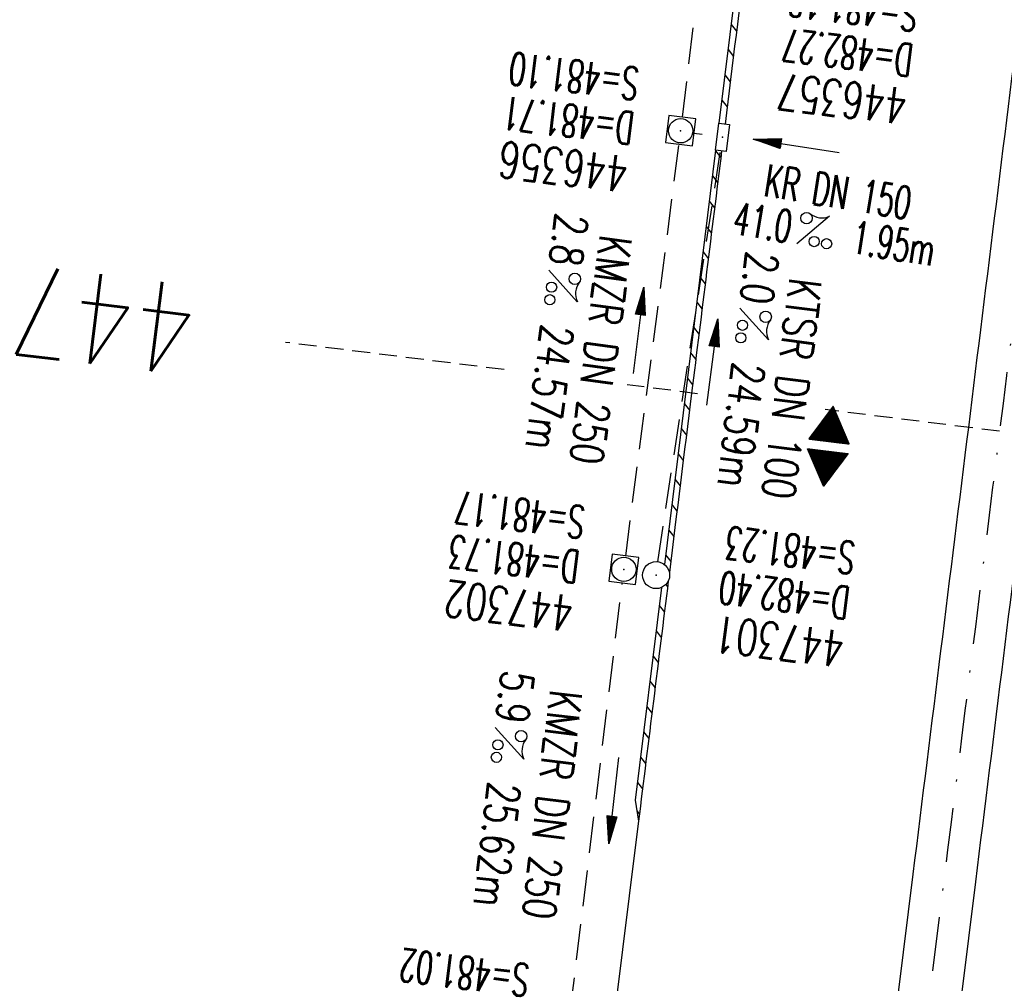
# Model space of a CAD drawing. Extents: x 459406 to 461721, y 413308 to 423218.
# Tile 37 of 256: x 460952 to 461006, y 414541 to 414594. Entities that reach past the tile are written whole.
import ezdxf
from ezdxf.enums import TextEntityAlignment as Align

# ---------------------------------------------------------------- set-up
doc = ezdxf.new("R2010")
doc.units = 0
doc.header["$LTSCALE"] = 2
doc.header["$MEASUREMENT"] = 0
for name, pattern in [('AUSGEZOGEN', [0]), ('GESTRICH-X2', [1.5, 1, -0.5]), ('GESTRICHELT', [0.75, 0.5, -0.25]), ('STRICHPT-X3', [3, 1.5, -0.75, 0, -0.75])]:
    doc.linetypes.add(name, pattern=pattern)
doc.layers.get('0').update_dxf_attribs({"linetype": 'AUSGEZOGEN'})
for name, color, linetype in [('ACHSE', 1, 'STRICHPT-X3'), ('FBR', 8, 'CONTINUOUS'), ('GEF', 7, 'AUSGEZOGEN'), ('HEKTOM', 1, 'GESTRICHELT'), ('KANAL', 7, 'GESTRICH-X2'), ('PFEIL', 7, 'CONTINUOUS'), ('RINNE', 200, 'CONTINUOUS'), ('SCHACHTNR', 6, 'CONTINUOUS'), ('SCHLITZRINNE', 200, 'AUSGEZOGEN'), ('SCHSYMBOL', 7, 'AUSGEZOGEN'), ('TEXTO', 4, 'CONTINUOUS'), ('TEXTU', 4, 'CONTINUOUS')]:
    doc.layers.add(name, color=color, linetype=linetype)
doc.styles.add('ROMANS', font='romans.shx', dxfattribs={"width": 0.8})

# ---------------------------------------------------------------- blocks, each defined once
blk = doc.blocks.new('GST')
at = {"color": 0}
blk.add_circle((0, 0), 0.75, dxfattribs=at)
blk.add_point((0, 0), dxfattribs=at)
blk = doc.blocks.new('30')
at = {"color": 0}
for p, q in [((-0.75, -0.29), (-0.75, 0.293)), ((-0.75, 0.293), (0.753, 0.293)), ((0.753, 0.293), (0.753, -0.29)), ((0.753, -0.29), (-0.75, -0.29))]:
    blk.add_line(p, q, dxfattribs=at)
blk.add_point((0, 0), dxfattribs=at)
blk = doc.blocks.new('PROM')
blk.add_line((1.566, 1.817), (0.019, 0.015))
for centre, radius in [((0.317, 1.51), 0.317), ((0.943, 0.291), 0.283), ((1.645, 0.287), 0.283)]:
    blk.add_circle(centre, radius)
blk.add_arc((0.992, 2.682), 1.033, 239.1414, 303.3549)
blk = doc.blocks.new('PFEIL2')
at = {"color": 0}
for p, q in [((0.88, 0.002), (-2.401, -0.012)), ((0.881, -0.271), (0.879, 0.276)), ((0.879, 0.276), (2.429, 0.009)), ((0.911, 0.27), (0.879, 0.265)), ((0.965, 0.261), (0.879, 0.246)), ((1.019, 0.252), (0.879, 0.228)), ((1.073, 0.242), (0.879, 0.209)), ((1.127, 0.233), (0.879, 0.191)), ((1.181, 0.224), (0.879, 0.172)), ((1.235, 0.214), (0.879, 0.154)), ((1.289, 0.205), (0.879, 0.135)), ((1.343, 0.196), (0.879, 0.117)), ((1.397, 0.187), (0.879, 0.098)), ((1.451, 0.177), (0.879, 0.08)), ((1.505, 0.168), (0.879, 0.061)), ((1.559, 0.159), (0.88, 0.043)), ((1.613, 0.149), (0.88, 0.024)), ((1.668, 0.14), (0.88, 0.006)), ((1.722, 0.131), (0.88, -0.013)), ((1.776, 0.121), (0.88, -0.031)), ((1.83, 0.112), (0.88, -0.05)), ((1.884, 0.103), (0.88, -0.068)), ((1.938, 0.094), (0.88, -0.087)), ((1.992, 0.084), (0.88, -0.105)), ((2.046, 0.075), (0.88, -0.124)), ((2.1, 0.066), (0.88, -0.142)), ((2.154, 0.056), (0.88, -0.161)), ((2.208, 0.047), (0.88, -0.179)), ((2.262, 0.038), (0.881, -0.198)), ((2.316, 0.029), (0.881, -0.216)), ((2.37, 0.019), (0.881, -0.235)), ((2.424, 0.01), (0.881, -0.253)), ((2.429, 0.009), (0.881, -0.271))]:
    blk.add_line(p, q, dxfattribs=at)
blk = doc.blocks.new('20')
blk.add_lwpolyline([(-0.754, -0.751), (0.754, -0.751), (0.754, 0.75), (-0.754, 0.75)], close=True)
blk.add_circle((0, 0), 0.676)
blk.add_point((0, 0))
blk = doc.blocks.new('*X10')
at = {"color": 0}
for p, q in [((377.74, 182.11), (378.019, 182.389)), ((377.752, 182.131), (378.016, 182.394)), ((377.764, 182.152), (378.012, 182.4)), ((377.776, 182.173), (378.009, 182.406)), ((377.788, 182.194), (378.006, 182.411)), ((377.8, 182.215), (378.003, 182.417)), ((377.813, 182.236), (377.999, 182.422)), ((377.825, 182.257), (377.996, 182.428)), ((377.837, 182.277), (377.993, 182.434)), ((377.849, 182.298), (377.99, 182.439)), ((377.861, 182.319), (377.986, 182.445)), ((377.873, 182.34), (377.983, 182.45)), ((377.885, 182.361), (377.98, 182.456)), ((377.897, 182.382), (377.977, 182.462)), ((377.909, 182.403), (377.973, 182.467)), ((377.921, 182.424), (377.97, 182.473)), ((377.933, 182.445), (377.967, 182.478)), ((377.945, 182.466), (377.964, 182.484)), ((377.107, 180.991), (378.197, 182.081)), ((377.112, 181.023), (378.187, 182.097)), ((377.116, 180.991), (378.2, 182.075)), ((377.124, 181.044), (378.184, 182.103)), ((377.125, 180.991), (378.203, 182.069)), ((377.133, 180.991), (378.206, 182.064)), ((377.136, 181.065), (378.181, 182.109)), ((377.142, 180.991), (378.21, 182.058)), ((377.148, 181.085), (378.177, 182.114)), ((377.151, 180.991), (378.213, 182.053)), ((377.16, 180.991), (378.216, 182.047)), ((377.161, 181.106), (378.174, 182.12)), ((377.169, 180.991), (378.219, 182.041)), ((377.173, 181.127), (378.171, 182.125)), ((377.178, 180.991), (378.223, 182.036)), ((377.185, 181.148), (378.168, 182.131)), ((377.186, 180.991), (378.226, 182.03)), ((377.195, 180.991), (378.229, 182.025)), ((377.197, 181.169), (378.164, 182.137)), ((377.204, 180.991), (378.232, 182.019)), ((377.209, 181.19), (378.161, 182.142)), ((377.213, 180.991), (378.236, 182.013)), ((377.221, 181.211), (378.158, 182.148)), ((377.222, 180.991), (378.239, 182.008)), ((377.231, 180.991), (378.242, 182.002)), ((377.233, 181.232), (378.155, 182.153)), ((377.239, 180.991), (378.245, 181.997)), ((377.245, 181.253), (378.151, 182.159)), ((377.248, 180.991), (378.248, 181.991)), ((377.257, 181.274), (378.148, 182.165)), ((377.257, 180.991), (378.252, 181.985)), ((377.266, 180.991), (378.255, 181.98)), ((377.269, 181.295), (378.145, 182.17)), ((377.275, 180.991), (378.258, 181.974)), ((377.281, 181.316), (378.142, 182.176)), ((377.293, 181.336), (378.138, 182.181)), ((377.305, 181.357), (378.135, 182.187)), ((377.318, 181.378), (378.132, 182.193)), ((377.33, 181.399), (378.129, 182.198)), ((377.342, 181.42), (378.126, 182.204)), ((377.354, 181.441), (378.122, 182.209)), ((377.366, 181.462), (378.119, 182.215)), ((377.378, 181.483), (378.116, 182.221)), ((377.39, 181.504), (378.113, 182.226)), ((377.402, 181.525), (378.109, 182.232)), ((377.414, 181.546), (378.106, 182.238)), ((377.426, 181.566), (378.103, 182.243)), ((377.438, 181.587), (378.1, 182.249)), ((377.45, 181.608), (378.096, 182.254)), ((377.462, 181.629), (378.093, 182.26)), ((377.474, 181.65), (378.09, 182.266)), ((377.487, 181.671), (378.087, 182.271)), ((377.499, 181.692), (378.083, 182.277)), ((377.511, 181.713), (378.08, 182.282)), ((377.523, 181.734), (378.077, 182.288)), ((377.535, 181.755), (378.074, 182.294)), ((377.547, 181.776), (378.071, 182.299)), ((377.559, 181.796), (378.067, 182.305)), ((377.571, 181.817), (378.064, 182.31)), ((377.583, 181.838), (378.061, 182.316)), ((377.595, 181.859), (378.058, 182.322)), ((377.607, 181.88), (378.054, 182.327)), ((377.619, 181.901), (378.051, 182.333)), ((377.631, 181.922), (378.048, 182.338)), ((377.644, 181.943), (378.045, 182.344)), ((377.656, 181.964), (378.041, 182.35)), ((377.668, 181.985), (378.038, 182.355)), ((377.68, 182.006), (378.035, 182.361)), ((377.692, 182.027), (378.032, 182.366)), ((377.704, 182.047), (378.028, 182.372)), ((377.716, 182.068), (378.025, 182.378)), ((377.728, 182.089), (378.022, 182.383)), ((377.284, 180.991), (378.261, 181.969)), ((377.292, 180.991), (378.265, 181.963)), ((377.301, 180.991), (378.268, 181.957)), ((377.31, 180.991), (378.271, 181.952)), ((377.319, 180.991), (378.274, 181.946)), ((377.328, 180.991), (378.278, 181.941)), ((377.337, 180.991), (378.281, 181.935)), ((377.346, 180.991), (378.284, 181.929)), ((377.354, 180.991), (378.287, 181.924)), ((377.363, 180.991), (378.291, 181.918)), ((377.372, 180.991), (378.294, 181.913)), ((377.381, 180.991), (378.297, 181.907)), ((377.39, 180.991), (378.3, 181.901)), ((377.399, 180.991), (378.303, 181.896)), ((377.407, 180.991), (378.307, 181.89)), ((377.416, 180.991), (378.31, 181.884)), ((377.425, 180.991), (378.313, 181.879)), ((377.434, 180.991), (378.316, 181.873)), ((377.443, 180.991), (378.32, 181.868)), ((377.452, 180.991), (378.323, 181.862)), ((377.46, 180.991), (378.326, 181.856)), ((377.469, 180.991), (378.329, 181.851)), ((377.478, 180.991), (378.333, 181.845)), ((377.487, 180.991), (378.336, 181.84)), ((377.496, 180.991), (378.339, 181.834)), ((377.505, 180.991), (378.342, 181.828)), ((377.513, 180.991), (378.346, 181.823)), ((377.522, 180.991), (378.349, 181.817)), ((377.531, 180.991), (378.352, 181.812)), ((377.54, 180.991), (378.355, 181.806)), ((377.549, 180.991), (378.358, 181.8)), ((377.558, 180.991), (378.362, 181.795)), ((377.566, 180.991), (378.365, 181.789)), ((377.575, 180.991), (378.368, 181.784)), ((377.584, 180.991), (378.371, 181.778)), ((377.593, 180.991), (378.375, 181.772)), ((377.602, 180.991), (378.378, 181.767)), ((377.611, 180.991), (378.381, 181.761)), ((377.62, 180.991), (378.384, 181.756)), ((377.628, 180.991), (378.388, 181.75)), ((377.637, 180.991), (378.391, 181.744)), ((377.646, 180.991), (378.394, 181.739)), ((377.655, 180.991), (378.397, 181.733)), ((377.664, 180.991), (378.401, 181.728)), ((377.673, 180.991), (378.404, 181.722)), ((377.681, 180.991), (378.407, 181.716)), ((377.69, 180.991), (378.41, 181.711)), ((377.699, 180.991), (378.413, 181.705)), ((377.708, 180.991), (378.417, 181.7)), ((377.717, 180.991), (378.42, 181.694)), ((377.726, 180.991), (378.423, 181.688)), ((377.734, 180.991), (378.426, 181.683)), ((377.743, 180.991), (378.43, 181.677)), ((377.752, 180.991), (378.433, 181.672)), ((377.761, 180.991), (378.436, 181.666)), ((377.77, 180.991), (378.439, 181.66)), ((377.779, 180.991), (378.443, 181.655)), ((377.787, 180.991), (378.446, 181.649)), ((377.796, 180.991), (378.449, 181.644)), ((377.805, 180.991), (378.452, 181.638)), ((377.814, 180.991), (378.456, 181.632)), ((377.823, 180.991), (378.459, 181.627)), ((377.832, 180.991), (378.462, 181.621)), ((377.84, 180.991), (378.465, 181.616)), ((377.849, 180.991), (378.468, 181.61)), ((377.858, 180.991), (378.472, 181.604)), ((377.867, 180.991), (378.475, 181.599)), ((377.876, 180.991), (378.478, 181.593)), ((377.885, 180.991), (378.481, 181.588)), ((377.894, 180.991), (378.485, 181.582)), ((377.902, 180.991), (378.488, 181.576)), ((377.911, 180.991), (378.491, 181.571)), ((377.92, 180.991), (378.494, 181.565)), ((377.929, 180.991), (378.498, 181.559)), ((377.938, 180.991), (378.501, 181.554)), ((377.947, 180.991), (378.504, 181.548)), ((377.955, 180.991), (378.507, 181.543)), ((377.964, 180.991), (378.511, 181.537)), ((377.973, 180.991), (378.514, 181.531)), ((377.982, 180.991), (378.517, 181.526)), ((377.991, 180.991), (378.52, 181.52)), ((378, 180.991), (378.523, 181.515)), ((378.008, 180.991), (378.527, 181.509)), ((378.017, 180.991), (378.53, 181.503)), ((378.026, 180.991), (378.533, 181.498)), ((378.035, 180.991), (378.536, 181.492)), ((378.044, 180.991), (378.54, 181.487)), ((378.053, 180.991), (378.543, 181.481)), ((378.061, 180.991), (378.546, 181.475)), ((378.07, 180.991), (378.549, 181.47)), ((378.079, 180.991), (378.553, 181.464)), ((378.088, 180.991), (378.556, 181.459)), ((378.097, 180.991), (378.559, 181.453)), ((378.106, 180.991), (378.562, 181.447)), ((378.114, 180.991), (378.565, 181.442)), ((378.123, 180.991), (378.569, 181.436)), ((378.132, 180.991), (378.572, 181.431)), ((378.141, 180.991), (378.575, 181.425)), ((378.15, 180.991), (378.578, 181.419)), ((378.159, 180.991), (378.582, 181.414)), ((378.168, 180.991), (378.585, 181.408)), ((378.176, 180.991), (378.588, 181.403)), ((378.185, 180.991), (378.591, 181.397)), ((378.194, 180.991), (378.595, 181.391)), ((378.203, 180.991), (378.598, 181.386)), ((378.212, 180.991), (378.601, 181.38)), ((378.221, 180.991), (378.604, 181.375)), ((378.229, 180.991), (378.608, 181.369)), ((378.238, 180.991), (378.611, 181.363)), ((378.247, 180.991), (378.614, 181.358)), ((378.256, 180.991), (378.617, 181.352)), ((378.265, 180.991), (378.62, 181.347)), ((378.274, 180.991), (378.624, 181.341)), ((378.282, 180.991), (378.627, 181.335)), ((378.291, 180.991), (378.63, 181.33)), ((378.3, 180.991), (378.633, 181.324)), ((378.309, 180.991), (378.637, 181.319)), ((378.318, 180.991), (378.64, 181.313)), ((378.327, 180.991), (378.643, 181.307)), ((378.335, 180.991), (378.646, 181.302)), ((378.344, 180.991), (378.65, 181.296)), ((378.353, 180.991), (378.653, 181.291)), ((378.362, 180.991), (378.656, 181.285)), ((378.371, 180.991), (378.659, 181.279)), ((378.38, 180.991), (378.663, 181.274)), ((378.388, 180.991), (378.666, 181.268)), ((378.397, 180.991), (378.669, 181.262)), ((378.406, 180.991), (378.672, 181.257)), ((378.415, 180.991), (378.675, 181.251)), ((378.424, 180.991), (378.679, 181.246)), ((378.433, 180.991), (378.682, 181.24)), ((378.442, 180.991), (378.685, 181.234)), ((378.45, 180.991), (378.688, 181.229)), ((378.459, 180.991), (378.692, 181.223)), ((378.468, 180.991), (378.695, 181.218)), ((378.477, 180.991), (378.698, 181.212)), ((378.486, 180.991), (378.701, 181.206)), ((378.495, 180.991), (378.705, 181.201)), ((378.503, 180.991), (378.708, 181.195)), ((378.512, 180.991), (378.711, 181.19)), ((378.521, 180.991), (378.714, 181.184)), ((378.53, 180.991), (378.718, 181.178)), ((378.539, 180.991), (378.721, 181.173)), ((378.548, 180.991), (378.724, 181.167)), ((378.556, 180.991), (378.727, 181.162)), ((378.565, 180.991), (378.73, 181.156)), ((378.574, 180.991), (378.734, 181.15)), ((378.583, 180.991), (378.737, 181.145)), ((378.592, 180.991), (378.74, 181.139)), ((378.601, 180.991), (378.743, 181.134)), ((378.609, 180.991), (378.747, 181.128)), ((378.618, 180.991), (378.75, 181.122)), ((378.627, 180.991), (378.753, 181.117)), ((378.636, 180.991), (378.756, 181.111)), ((378.645, 180.991), (378.76, 181.106)), ((378.654, 180.991), (378.763, 181.1)), ((378.662, 180.991), (378.766, 181.094)), ((378.671, 180.991), (378.769, 181.089)), ((378.68, 180.991), (378.773, 181.083)), ((378.689, 180.991), (378.776, 181.078)), ((378.698, 180.991), (378.779, 181.072)), ((378.707, 180.991), (378.782, 181.066)), ((378.716, 180.991), (378.785, 181.061)), ((378.724, 180.991), (378.789, 181.055)), ((378.733, 180.991), (378.792, 181.05)), ((378.742, 180.991), (378.795, 181.044)), ((378.751, 180.991), (378.798, 181.038)), ((378.76, 180.991), (378.802, 181.033)), ((378.769, 180.991), (378.805, 181.027)), ((378.777, 180.991), (378.808, 181.022)), ((378.786, 180.991), (378.811, 181.016)), ((378.795, 180.991), (378.815, 181.01)), ((378.804, 180.991), (378.818, 181.005)), ((378.813, 180.991), (378.821, 180.999)), ((377.099, 180.568), (377.108, 180.577)), ((377.102, 180.562), (377.117, 180.577)), ((377.106, 180.556), (377.126, 180.577)), ((377.109, 180.551), (377.135, 180.577)), ((377.112, 180.545), (377.144, 180.577)), ((377.115, 180.54), (377.153, 180.577)), ((377.119, 180.534), (377.161, 180.577)), ((377.122, 180.528), (377.17, 180.577)), ((377.125, 180.523), (377.179, 180.577)), ((377.128, 180.517), (377.188, 180.577)), ((377.131, 180.512), (377.197, 180.577)), ((377.135, 180.506), (377.206, 180.577)), ((377.138, 180.5), (377.214, 180.577)), ((377.141, 180.495), (377.223, 180.577)), ((377.144, 180.489), (377.232, 180.577)), ((377.148, 180.484), (377.241, 180.577)), ((377.151, 180.478), (377.25, 180.577)), ((377.154, 180.472), (377.259, 180.577)), ((377.157, 180.467), (377.267, 180.577)), ((377.161, 180.461), (377.276, 180.577)), ((377.164, 180.456), (377.285, 180.577)), ((377.167, 180.45), (377.294, 180.577)), ((377.17, 180.444), (377.303, 180.577)), ((377.174, 180.439), (377.312, 180.577)), ((377.177, 180.433), (377.32, 180.577)), ((377.18, 180.428), (377.329, 180.577)), ((377.183, 180.422), (377.338, 180.577)), ((377.186, 180.416), (377.347, 180.577)), ((377.19, 180.411), (377.356, 180.577)), ((377.193, 180.405), (377.365, 180.577)), ((377.196, 180.4), (377.373, 180.577)), ((377.199, 180.394), (377.382, 180.577)), ((377.203, 180.388), (377.391, 180.577)), ((377.206, 180.383), (377.4, 180.577)), ((377.209, 180.377), (377.409, 180.577)), ((377.212, 180.372), (377.418, 180.577)), ((377.216, 180.366), (377.427, 180.577)), ((377.219, 180.36), (377.435, 180.577)), ((377.222, 180.355), (377.444, 180.577)), ((377.225, 180.349), (377.453, 180.577)), ((377.229, 180.344), (377.462, 180.577)), ((377.232, 180.338), (377.471, 180.577)), ((377.235, 180.332), (377.48, 180.577)), ((377.238, 180.327), (377.488, 180.577)), ((377.241, 180.321), (377.497, 180.577)), ((377.245, 180.315), (377.506, 180.577)), ((377.248, 180.31), (377.515, 180.577)), ((377.251, 180.304), (377.524, 180.577)), ((377.254, 180.299), (377.533, 180.577)), ((377.258, 180.293), (377.541, 180.577)), ((377.261, 180.287), (377.55, 180.577)), ((377.264, 180.282), (377.559, 180.577)), ((377.267, 180.276), (377.568, 180.577)), ((377.271, 180.271), (377.577, 180.577)), ((377.274, 180.265), (377.586, 180.577)), ((377.277, 180.259), (377.594, 180.577)), ((377.28, 180.254), (377.603, 180.577)), ((377.284, 180.248), (377.612, 180.577)), ((377.287, 180.243), (377.621, 180.577)), ((377.29, 180.237), (377.63, 180.577)), ((377.293, 180.231), (377.639, 180.577)), ((377.296, 180.226), (377.647, 180.577)), ((377.3, 180.22), (377.656, 180.577)), ((377.303, 180.215), (377.665, 180.577)), ((377.306, 180.209), (377.674, 180.577)), ((377.309, 180.203), (377.683, 180.577)), ((377.313, 180.198), (377.692, 180.577)), ((377.316, 180.192), (377.701, 180.577)), ((377.319, 180.187), (377.709, 180.577)), ((377.322, 180.181), (377.718, 180.577)), ((377.326, 180.175), (377.727, 180.577)), ((377.329, 180.17), (377.736, 180.577)), ((377.332, 180.164), (377.745, 180.577)), ((377.335, 180.159), (377.754, 180.577)), ((377.339, 180.153), (377.762, 180.577)), ((377.342, 180.147), (377.771, 180.577)), ((377.345, 180.142), (377.78, 180.577)), ((377.348, 180.136), (377.789, 180.577)), ((377.351, 180.131), (377.798, 180.577)), ((377.355, 180.125), (377.807, 180.577)), ((377.358, 180.119), (377.815, 180.577)), ((377.361, 180.114), (377.824, 180.577)), ((377.364, 180.108), (377.833, 180.577)), ((377.368, 180.103), (377.842, 180.577)), ((377.371, 180.097), (377.851, 180.577)), ((377.374, 180.091), (377.86, 180.577)), ((377.377, 180.086), (377.868, 180.577)), ((377.381, 180.08), (377.877, 180.577)), ((377.384, 180.075), (377.886, 180.577)), ((377.387, 180.069), (377.895, 180.577)), ((377.39, 180.063), (377.904, 180.577)), ((377.394, 180.058), (377.913, 180.577)), ((377.397, 180.052), (377.921, 180.577)), ((377.4, 180.047), (377.93, 180.577)), ((377.403, 180.041), (377.939, 180.577)), ((377.406, 180.035), (377.948, 180.577)), ((377.41, 180.03), (377.957, 180.577)), ((377.413, 180.024), (377.966, 180.577)), ((377.416, 180.018), (377.975, 180.577)), ((377.419, 180.013), (377.983, 180.577)), ((377.423, 180.007), (377.992, 180.577)), ((377.426, 180.002), (378.001, 180.577)), ((377.429, 179.996), (378.01, 180.577)), ((377.432, 179.99), (378.019, 180.577)), ((377.436, 179.985), (378.028, 180.577)), ((377.439, 179.979), (378.036, 180.577)), ((377.442, 179.974), (378.045, 180.577)), ((377.445, 179.968), (378.054, 180.577)), ((377.449, 179.962), (378.063, 180.577)), ((377.452, 179.957), (378.072, 180.577)), ((377.455, 179.951), (378.081, 180.577)), ((377.458, 179.946), (378.089, 180.577)), ((377.461, 179.94), (378.098, 180.577)), ((377.465, 179.934), (378.107, 180.577)), ((377.468, 179.929), (378.116, 180.577)), ((377.471, 179.923), (378.125, 180.577)), ((377.474, 179.918), (378.134, 180.577)), ((377.478, 179.912), (378.142, 180.577)), ((377.481, 179.906), (378.151, 180.577)), ((377.484, 179.901), (378.16, 180.577)), ((377.487, 179.895), (378.169, 180.577)), ((377.491, 179.89), (378.178, 180.577)), ((377.494, 179.884), (378.187, 180.577)), ((377.497, 179.878), (378.196, 180.577)), ((377.5, 179.873), (378.204, 180.577)), ((377.504, 179.867), (378.213, 180.577)), ((377.507, 179.862), (378.222, 180.577)), ((377.51, 179.856), (378.231, 180.577)), ((377.513, 179.85), (378.24, 180.577)), ((377.516, 179.845), (378.249, 180.577)), ((377.52, 179.839), (378.257, 180.577)), ((377.523, 179.834), (378.266, 180.577)), ((377.526, 179.828), (378.275, 180.577)), ((377.529, 179.822), (378.284, 180.577)), ((377.533, 179.817), (378.293, 180.577)), ((377.536, 179.811), (378.302, 180.577)), ((377.539, 179.806), (378.31, 180.577)), ((377.542, 179.8), (378.319, 180.577)), ((377.546, 179.794), (378.328, 180.577)), ((377.549, 179.789), (378.337, 180.577)), ((377.552, 179.783), (378.346, 180.577)), ((377.555, 179.778), (378.355, 180.577)), ((377.559, 179.772), (378.363, 180.577)), ((377.562, 179.766), (378.372, 180.577)), ((377.565, 179.761), (378.381, 180.577)), ((377.568, 179.755), (378.39, 180.577)), ((377.571, 179.75), (378.399, 180.577)), ((377.575, 179.744), (378.408, 180.577)), ((377.578, 179.738), (378.416, 180.577)), ((377.581, 179.733), (378.425, 180.577)), ((377.584, 179.727), (378.434, 180.577)), ((377.588, 179.722), (378.443, 180.577)), ((377.591, 179.716), (378.452, 180.577)), ((377.594, 179.71), (378.461, 180.577)), ((377.597, 179.705), (378.47, 180.577)), ((377.601, 179.699), (378.478, 180.577)), ((377.604, 179.693), (378.487, 180.577)), ((377.607, 179.688), (378.496, 180.577)), ((377.61, 179.682), (378.505, 180.577)), ((377.614, 179.677), (378.514, 180.577)), ((377.617, 179.671), (378.523, 180.577)), ((377.62, 179.665), (378.531, 180.577)), ((377.623, 179.66), (378.54, 180.577)), ((377.626, 179.654), (378.549, 180.577)), ((377.63, 179.649), (378.558, 180.577)), ((377.633, 179.643), (378.567, 180.577)), ((377.636, 179.637), (378.576, 180.577)), ((377.639, 179.632), (378.584, 180.577)), ((377.643, 179.626), (378.593, 180.577)), ((377.646, 179.621), (378.602, 180.577)), ((377.649, 179.615), (378.611, 180.577)), ((377.652, 179.609), (378.62, 180.577)), ((377.656, 179.604), (378.629, 180.577)), ((377.659, 179.598), (378.637, 180.577)), ((377.662, 179.593), (378.646, 180.577)), ((377.665, 179.587), (378.655, 180.577)), ((377.669, 179.581), (378.664, 180.577)), ((377.672, 179.576), (378.673, 180.577)), ((377.675, 179.57), (378.682, 180.577)), ((377.678, 179.565), (378.69, 180.577)), ((377.681, 179.559), (378.699, 180.577)), ((377.685, 179.553), (378.708, 180.577)), ((377.688, 179.548), (378.717, 180.577)), ((377.691, 179.542), (378.726, 180.577)), ((377.694, 179.537), (378.735, 180.577)), ((377.698, 179.531), (378.744, 180.577)), ((377.701, 179.525), (378.752, 180.577)), ((377.704, 179.52), (378.761, 180.577)), ((377.707, 179.514), (378.77, 180.577)), ((377.711, 179.509), (378.779, 180.577)), ((377.714, 179.503), (378.788, 180.577)), ((377.717, 179.497), (378.797, 180.577)), ((377.72, 179.492), (378.805, 180.577)), ((377.724, 179.486), (378.814, 180.577)), ((377.733, 179.469), (378.806, 180.542)), ((377.736, 179.464), (378.794, 180.521)), ((377.74, 179.458), (378.781, 180.5)), ((377.743, 179.453), (378.769, 180.479)), ((377.746, 179.447), (378.757, 180.458)), ((377.749, 179.441), (378.745, 180.437)), ((377.753, 179.436), (378.733, 180.416)), ((377.756, 179.43), (378.721, 180.395)), ((377.759, 179.425), (378.709, 180.374)), ((377.762, 179.419), (378.697, 180.353)), ((377.766, 179.413), (378.685, 180.333)), ((377.769, 179.408), (378.673, 180.312)), ((377.772, 179.402), (378.661, 180.291)), ((377.775, 179.396), (378.649, 180.27)), ((377.779, 179.391), (378.637, 180.249)), ((377.782, 179.385), (378.624, 180.228)), ((377.785, 179.38), (378.612, 180.207)), ((377.788, 179.374), (378.6, 180.186)), ((377.791, 179.368), (378.588, 180.165)), ((377.795, 179.363), (378.576, 180.144)), ((377.798, 179.357), (378.564, 180.123)), ((377.801, 179.352), (378.552, 180.103)), ((377.804, 179.346), (378.54, 180.082)), ((377.808, 179.34), (378.528, 180.061)), ((377.811, 179.335), (378.516, 180.04)), ((377.814, 179.329), (378.504, 180.019)), ((377.817, 179.324), (378.492, 179.998)), ((377.821, 179.318), (378.48, 179.977)), ((377.824, 179.312), (378.468, 179.956)), ((377.827, 179.307), (378.455, 179.935)), ((377.83, 179.301), (378.443, 179.914)), ((377.834, 179.296), (378.431, 179.893)), ((377.837, 179.29), (378.419, 179.872)), ((377.84, 179.284), (378.407, 179.852)), ((377.843, 179.279), (378.395, 179.831)), ((377.846, 179.273), (378.383, 179.81)), ((377.85, 179.268), (378.371, 179.789)), ((377.853, 179.262), (378.359, 179.768)), ((377.856, 179.256), (378.347, 179.747)), ((377.859, 179.251), (378.335, 179.726)), ((377.863, 179.245), (378.323, 179.705)), ((377.866, 179.24), (378.311, 179.684)), ((377.869, 179.234), (378.298, 179.663)), ((377.872, 179.228), (378.286, 179.642)), ((377.876, 179.223), (378.274, 179.622)), ((377.879, 179.217), (378.262, 179.601)), ((377.882, 179.212), (378.25, 179.58)), ((377.885, 179.206), (378.238, 179.559)), ((377.889, 179.2), (378.226, 179.538)), ((377.892, 179.195), (378.214, 179.517)), ((377.895, 179.189), (378.202, 179.496)), ((377.898, 179.184), (378.19, 179.475)), ((377.901, 179.178), (378.178, 179.454)), ((377.905, 179.172), (378.166, 179.433)), ((377.908, 179.167), (378.154, 179.412)), ((377.911, 179.161), (378.142, 179.391)), ((377.914, 179.156), (378.129, 179.371)), ((377.918, 179.15), (378.117, 179.35)), ((377.921, 179.144), (378.105, 179.329)), ((377.924, 179.139), (378.093, 179.308)), ((377.927, 179.133), (378.081, 179.287)), ((377.931, 179.128), (378.069, 179.266)), ((377.934, 179.122), (378.057, 179.245)), ((377.937, 179.116), (378.045, 179.224)), ((377.94, 179.111), (378.033, 179.203)), ((377.944, 179.105), (378.021, 179.182)), ((377.947, 179.1), (378.009, 179.161)), ((377.95, 179.094), (377.997, 179.141)), ((377.953, 179.088), (377.985, 179.12)), ((377.956, 179.083), (377.972, 179.099))]:
    blk.add_line(p, q, dxfattribs=at)
blk = doc.blocks.new('HOCHP')
for points in [[(-0.012, 2.235), (-1.148, 0.268), (1.124, 0.268)], [(-0.012, -2.242), (-1.148, -0.275), (1.124, -0.275)]]:
    blk.add_lwpolyline(points, close=True)
at = {"xscale": 1.311372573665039, "yscale": 1.311372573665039, "zscale": 1.311372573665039}
blk.add_blockref('*X10', (-495.658, -237.078), dxfattribs=at)

msp = doc.modelspace()

# ---------------------------------------------------------------- linework, layer by layer
at = {"layer": 'ACHSE', "flags": 128}
msp.add_lwpolyline([(460985.548, 416976.25), (460982.742, 416926.329), (460979.936, 416876.407), (460977.13, 416826.486), (460974.324, 416776.565), (460971.518, 416726.644), (460968.712, 416676.723), (460965.906, 416626.802), (460963.1, 416576.88, 0), (460961.733, 416552.566, 0), (460960.294, 416526.959, -0.000009), (460958.89, 416501.998, 0.00001), (460957.487, 416477.038, 0.000001), (460956.785, 416464.557, -0.000001), (460956.084, 416452.077), (460954.681, 416427.117), (460953.278, 416402.156), (460951.875, 416377.196, 0.000027), (460951.185, 416364.909, -0.000114), (460950.495, 416352.621, -0.000169), (460950.493, 416352.583, 0.000019), (460950.473, 416352.235, 0.002347), (460949.964, 416342.501, 0.0015), (460949.285, 416327.263, 0.002663), (460948.888, 416316.296, 0.002084), (460948.513, 416302.275, 0.002087), (460948.283, 416289.783, 0.002085), (460948.158, 416277.278, 0.002085), (460948.137, 416264.779, 0.002085), (460948.22, 416252.279, 0.002086), (460948.407, 416239.774, 0.002088), (460948.699, 416227.283, 0.002084), (460949.095, 416214.794, 0.002083), (460949.595, 416202.3, 0.002081), (460950.199, 416189.812, 0.002082), (460950.907, 416177.335, 0.002086), (460951.719, 416164.862, 0.002086), (460952.635, 416152.395, 0.002087), (460953.654, 416139.944, 0.002084), (460954.779, 416127.487, 0.002085), (460956.008, 416115.039, 0.002088), (460957.338, 416102.619, 0.002086), (460958.772, 416090.211, 0.002083), (460960.312, 416077.796, 0.002082), (460961.956, 416065.389, 0.002087), (460963.699, 416053.027, 0.002086), (460965.546, 416040.675, 0.002083), (460967.499, 416028.318, 0.00208), (460969.554, 416015.985, 0.002081), (460971.71, 416003.675, 0.002087), (460973.97, 415991.377, 0.002089), (460976.331, 415979.107, 0.002087), (460978.792, 415966.867, 0.002082), (460981.362, 415954.618, 0.002082), (460984.148, 415941.865, 0.002276), (460986.8, 415930.217, 0.001902), (460990.244, 415915.651, 0.002837), (460992.645, 415905.91, 0.000643), (460995.488, 415894.713, 0.001405), (460996.809, 415889.596, 0), (460998.528, 415883.015, 0.000001), (460998.872, 415881.699), (461005.191, 415857.511, 0.000017), (461008.351, 415845.417, -0.000015), (461011.511, 415833.323, -0.000002), (461014.671, 415821.229, -0.000002), (461017.83, 415809.135, -0.000001), (461020.99, 415797.041, 0.000005), (461024.149, 415784.946), (461030.468, 415760.758), (461036.787, 415736.57, 0.000028), (461038.983, 415728.166, -0.000015), (461041.179, 415719.762, -0.00065), (461041.486, 415718.58, -0.000124), (461043.088, 415712.377, -0.002577), (461045.469, 415702.947, -0.001641), (461049.083, 415688.106, -0.002531), (461051.665, 415677.106, -0.002087), (461054.672, 415663.739, -0.002079), (461057.313, 415651.527, -0.002077), (461059.854, 415639.283, -0.002078), (461062.295, 415627.009, -0.002083), (461064.629, 415614.743, -0.002085), (461066.86, 415602.46, -0.00208), (461068.994, 415590.128, -0.00208), (461071.024, 415577.786, -0.002082), (461072.949, 415565.443, -0.002086), (461074.772, 415553.076, -0.002086), (461076.492, 415540.695, -0.002081), (461078.107, 415528.309, -0.002078), (461079.622, 415515.892, -0.00208), (461081.034, 415503.452, -0.002087), (461082.339, 415491.041, -0.002085), (461083.54, 415478.621, -0.002078), (461084.641, 415466.147, -0.002076), (461085.638, 415453.67, -0.002082), (461086.529, 415441.219, -0.002088), (461087.317, 415428.753, -0.002085), (461088.001, 415416.263, -0.002081), (461088.581, 415403.772, -0.002082), (461089.057, 415391.285, -0.00208), (461089.429, 415378.795, -0.002078), (461089.697, 415366.294, -0.002082), (461089.861, 415353.787, -0.002085), (461089.921, 415341.295, -0.002085), (461089.877, 415328.803, -0.002082), (461089.728, 415316.296, -0.002078), (461089.475, 415303.794, -0.00208), (461089.119, 415291.304, -0.002082), (461088.658, 415278.809, -0.002084), (461088.094, 415266.325, -0.002082), (461087.426, 415253.85, -0.00208), (461086.653, 415241.367, -0.002079), (461085.777, 415228.897, -0.00208), (461084.797, 415216.436, -0.002085), (461083.633, 415203.064, -0.002418), (461082.526, 415191.54, -0.001753), (461080.941, 415176.374, -0.002741), (461079.84, 415166.685, -0.000279), (461078.804, 415158.036, -0.000933), (461078.489, 415155.455, -0.000004), (461077.263, 415145.575, -0.00001), (461076.803, 415141.87), (461073.723, 415117.061, 0.000001), (461071.82, 415101.734, 0.000001), (461070.643, 415092.251, 0.000018), (461069.104, 415079.846, -0.000014), (461067.564, 415067.441, -0.000008), (461066.024, 415055.036, 0.000011), (461064.484, 415042.632), (461058.325, 414993.013), (461052.166, 414943.394, -0.000009), (461049.086, 414918.584, 0.000009), (461046.006, 414893.774), (461039.847, 414844.155), (461033.688, 414794.536), (461027.529, 414744.917, -0.00001), (461024.449, 414720.107, 0.00001), (461021.369, 414695.298, 0.000001), (461018.29, 414670.488, -0.000001), (461015.21, 414645.678, 0), (461011.182, 414613.231, -0.000001), (461009.051, 414596.059, -0.000009), (461005.971, 414571.249, 0.00001), (461002.891, 414546.44), (460996.732, 414496.821), (460990.573, 414447.202), (460984.414, 414397.583, -0.000009), (460981.334, 414372.773, 0.000009), (460978.254, 414347.963), (460972.095, 414298.344), (460965.936, 414248.725), (460959.777, 414199.106, -0.00001), (460956.697, 414174.297, 0.00001), (460953.617, 414149.487, 0.000001), (460950.537, 414124.677, -0.000001), (460947.458, 414099.867, 0), (460943.43, 414067.42, -0.000001), (460941.299, 414050.248, -0.000009), (460938.219, 414025.438, 0.00001), (460935.139, 414000.629), (460928.98, 413951.01), (460922.821, 413901.391, 0.000001), (460919.742, 413876.581, -0.000001), (460916.662, 413851.771, -0.00001), (460913.582, 413826.961, 0.00001), (460910.502, 413802.152), (460904.343, 413752.533), (460898.184, 413702.914), (460892.025, 413653.295, -0.00001), (460888.945, 413628.486, 0.00001), (460885.865, 413603.676, 0.000001), (460882.785, 413578.866, -0.000001), (460879.706, 413554.056, 0), (460875.678, 413521.609, -0.000001), (460873.547, 413504.437, -0.000009), (460870.467, 413479.628, 0.00001), (460867.387, 413454.818), (460861.228, 413405.199), (460855.069, 413355.58, -0.000004), (460853.233, 413340.792, -0.000002), (460849.402, 413309.93)], format="xyb", dxfattribs=at)
at = {"layer": 'FBR'}
for points in [[(461038.149, 414844.685), (461038.11, 414844.371), (461031.951, 414794.752), (461025.792, 414745.133, -0.00001), (461022.712, 414720.323, 0.00001), (461019.632, 414695.514, 0.000001), (461016.553, 414670.704), (461013.473, 414645.894), (461009.446, 414613.446), (461007.314, 414596.275, -0.000009), (461004.234, 414571.465, 0.00001), (461001.154, 414546.656), (460994.995, 414497.037), (460988.836, 414447.418), (460982.677, 414397.799, -0.000009), (460979.597, 414372.989, 0.000009), (460976.517, 414348.179)], [(461041.626, 414844.281), (461041.584, 414843.939), (461035.425, 414794.32), (461029.266, 414744.701, -0.00001), (461026.186, 414719.892, 0.00001), (461023.106, 414695.082, 0.000001), (461020.026, 414670.272), (461016.947, 414645.462), (461012.919, 414613.015), (461010.788, 414595.843, -0.000009), (461007.708, 414571.034, 0.00001), (461004.628, 414546.224), (460998.469, 414496.605), (460992.31, 414446.986), (460986.151, 414397.367, -0.000009), (460983.071, 414372.557, 0.000009), (460979.991, 414347.747)], [(461055.774, 414832.433), (461050.807, 414792.411), (461044.648, 414742.792, -0.00001), (461041.568, 414717.982, 0.00001), (461038.488, 414693.173, 0.000001), (461035.408, 414668.363), (461032.329, 414643.553), (461028.301, 414611.106), (461026.17, 414593.934, -0.000009), (461023.09, 414569.124, 0.00001), (461020.01, 414544.315), (461013.851, 414494.696), (461007.692, 414445.077), (461001.533, 414395.458, -0.000009), (460998.453, 414370.648, 0.000009), (460995.373, 414345.838)], [(461070.084, 415101.949, 0.000001), (461068.906, 415092.467, 0.000018)], [(461073.557, 415101.518, 0.000001), (461072.38, 415092.035, 0.000018)], [(461088.691, 415099.639, 0.000001), (461087.514, 415090.157, 0.000018)], [(460985.9, 414549.589, 0), (460985.772, 414548.565), (460979.613, 414498.946), (460973.454, 414449.327), (460967.295, 414399.708, -0.000009), (460964.215, 414374.898, 0.000009), (460961.135, 414350.088), (460954.976, 414300.469), (460948.817, 414250.85), (460942.658, 414201.231, -0.00001), (460939.578, 414176.422, 0.00001), (460936.498, 414151.612, 0.000001), (460933.419, 414126.802), (460930.339, 414101.992), (460926.312, 414069.544), (460924.18, 414052.373, -0.000009), (460921.1, 414027.564, 0.00001), (460918.02, 414002.754), (460911.861, 413953.135), (460905.702, 413903.516, 0.000001), (460902.623, 413878.706, -0.000001), (460899.543, 413853.896, -0.00001), (460896.463, 413829.087, 0.00001), (460893.383, 413804.277)], [(460951.88, 414149.703, 0.000001), (460948.801, 414124.893)], [(460955.354, 414149.271, 0.000001), (460952.274, 414124.461)], [(460970.736, 414147.362, 0.000001), (460967.656, 414122.552)], [(460921.084, 413901.607, 0.000001), (460918.005, 413876.797, -0.000001), (460914.925, 413851.987, -0.00001)], [(460924.558, 413901.175, 0.000001), (460921.478, 413876.365, -0.000001), (460918.399, 413851.555, -0.00001)], [(460939.94, 413899.266, 0.000001), (460936.86, 413874.456, -0.000001), (460933.781, 413849.646, -0.00001)]]:
    msp.add_lwpolyline(points, format="xyb", dxfattribs=at)
at = {"layer": 'HEKTOM'}
for p, q in [((460978.427, 414574.677), (460966.281, 414576.188)), ((460989.188, 414573.338), (460985.275, 414573.825)), ((461005.969, 414571.25), (460996.28, 414572.456))]:
    msp.add_line(p, q, dxfattribs=at)
at = {"layer": 'KANAL'}
for p, q in [((460988.344, 414588.688), (460991.094, 414611.625)), ((460988.969, 414587.813), (460989.438, 414587.75)), ((460985.188, 414564.313), (460988.156, 414587.188)), ((460986.969, 414564), (460990.453, 414586.834)), ((460982.094, 414538.906), (460985, 414562.844))]:
    msp.add_line(p, q, dxfattribs=at)
at = {"layer": 'RINNE'}
for p, q in [((460991.051, 414593.853), (460991.348, 414593.472)), ((460990.877, 414592.449), (460991.173, 414592.069)), ((460990.703, 414591.046), (460990.999, 414590.666)), ((460990.53, 414589.642), (460990.825, 414589.263)), ((460990.182, 414586.835), (460990.477, 414586.457)), ((460990.009, 414585.432), (460990.303, 414585.055)), ((460989.835, 414584.028), (460990.128, 414583.652)), ((460989.661, 414582.625), (460989.954, 414582.249)), ((460989.487, 414581.221), (460989.78, 414580.846)), ((460989.314, 414579.818), (460989.606, 414579.443)), ((460989.14, 414578.414), (460989.432, 414578.04)), ((460988.966, 414577.011), (460989.257, 414576.637)), ((460988.792, 414575.607), (460989.083, 414575.234)), ((460988.619, 414574.204), (460988.909, 414573.831)), ((460988.445, 414572.8), (460988.735, 414572.428)), ((460988.271, 414571.397), (460988.561, 414571.025)), ((460988.097, 414569.993), (460988.386, 414569.622)), ((460987.924, 414568.59), (460988.212, 414568.219)), ((460987.75, 414567.186), (460988.038, 414566.816)), ((460987.576, 414565.783), (460987.864, 414565.413)), ((460987.402, 414564.379), (460987.69, 414564.01)), ((460987.416, 414562.735), (460987.516, 414562.608)), ((460987.055, 414561.572), (460987.341, 414561.205)), ((460986.881, 414560.169), (460987.167, 414559.802)), ((460986.707, 414558.765), (460986.993, 414558.399)), ((460986.534, 414557.362), (460986.819, 414556.996)), ((460986.36, 414555.958), (460986.645, 414555.593)), ((460986.186, 414554.555), (460986.471, 414554.19)), ((460986.012, 414553.151), (460986.296, 414552.787)), ((460985.839, 414551.748), (460986.122, 414551.384)), ((460985.809, 414550.16), (460985.948, 414549.981))]:
    msp.add_line(p, q, dxfattribs=at)
at = {"layer": 'SCHLITZRINNE'}
for points in [[(460993.09, 414610.323), (460990.371, 414588.359)], [(460990.186, 414586.868), (460987.337, 414563.852)], [(460987.178, 414562.57), (460985.715, 414550.749), (460985.9, 414549.589)]]:
    msp.add_lwpolyline(points, dxfattribs=at)
for points in [[(460993.434, 414610.28), (460991.932, 414598.184, -0.000004), (460990.708, 414588.317, 0.00001)], [(460990.522, 414586.826, -0.000005), (460988.852, 414573.375, 0.000004), (460987.615, 414563.405)], [(460987.556, 414562.936, 0.000005), (460985.9, 414549.589)]]:
    msp.add_lwpolyline(points, format="xyb", dxfattribs=at)

# ---------------------------------------------------------------- block references
at = {"layer": 'GEF', "rotation": 353.0112783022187}
msp.add_blockref('HOCHP', (460996.468, 414570.415), dxfattribs=at)
at = {"layer": 'PFEIL'}
for p, rotation in [((460994.677, 414587.103), 170.7701), ((460985.896, 414576.846), 82.6164), ((460989.99, 414575.088), 82.32559999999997), ((460984.534, 414550.744), 263.0717)]:
    msp.add_blockref('PFEIL2', p, dxfattribs=dict(at, rotation=rotation))
at = {"layer": 'SCHSYMBOL'}
for name, p, rotation in [('20', (460988.243, 414587.941), 262.924), ('30', (460990.567, 414587.579), 262.9430177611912), ('20', (460985.086, 414563.579), 262.924), ('GST', (460986.879, 414563.258), 262.9240000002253)]:
    msp.add_blockref(name, p, dxfattribs=dict(at, rotation=rotation))
at = {"layer": 'TEXTU'}
for p, rotation in [((460994.687, 414581.649), 350.7701), ((460980.903, 414580.225), 262.4522133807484), ((460991.511, 414578.108), 262.7801156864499), ((460977.913, 414554.806), 263.0716999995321)]:
    msp.add_blockref('PROM', p, dxfattribs=dict(at, rotation=rotation))

# ---------------------------------------------------------------- texts
at = {"layer": 'HEKTOM', "style": 'ROMANS', "width": 0.8}
msp.add_text('447,000', height=5, rotation=172.924, dxfattribs=at).set_placement((460961.625, 414579.281))
at = {"layer": 'SCHACHTNR', "style": 'ROMANS'}
for s, height, width, p in [('S=481.18', 1.8, 0.6, (461001.513, 414595.232)), ('D=482.27', 1.8, 0.6, (461001.231, 414592.732)), ('S=481.10', 1.8, 0.6, (460986.003, 414591.424)), ('446357', 2, 0.7, (461000.919, 414590.263)), ('D=481.71', 1.8, 0.6, (460985.722, 414588.956)), ('446356', 2, 0.7, (460985.41, 414586.487)), ('S=481.17', 1.8, 0.6, (460983, 414567.063)), ('S=481.23', 1.8, 0.6, (460998.024, 414565.085)), ('D=481.73', 1.8, 0.6, (460982.688, 414564.594)), ('D=482.40', 1.8, 0.6, (460997.712, 414562.585)), ('447302', 2, 0.7, (460982.375, 414562.094)), ('447301', 2, 0.7, (460997.431, 414560.116)), ('S=481.02', 1.8, 0.6, (460979.906, 414541.625))]:
    msp.add_text(s, height=height, rotation=172.924, dxfattribs=dict(at, width=width)).set_placement(p)
at = {"layer": 'TEXTO', "style": 'ROMANS'}
for s, rotation, width, p in [('KR DN 150', 350.7701, 0.6, (460996.851, 414583.666)), ('KMZR DN 250', 262.4522, 0.75, (460982.922, 414575.89)), ('KTSR DN 100', 262.7801, 0.75, (460993.527, 414573.729)), ('KMZR DN 250', 263.0717, 0.75, (460980.22, 414550.612))]:
    msp.add_text(s, height=1.8, rotation=rotation, dxfattribs=dict(at, width=width)).set_placement(p, align=Align.CENTER)
at = {"layer": 'TEXTU', "style": 'ROMANS'}
for s, rotation, width, p in [('41.0', 350.7701, 0.6, (460991.062, 414582.224)), ('2.8', 262.4522, 0.75, (460981.316, 414583.428)), ('1.95m', 350.7701, 0.6, (460997.656, 414581.161)), ('2.0', 262.7801, 0.75, (460991.91, 414581.303)), ('24.57m', 262.4522, 0.75, (460980.516, 414577.243)), ('24.59m', 262.7801, 0.75, (460991.147, 414575.14)), ('5.9', 263.0717, 0.75, (460978.31, 414558.018)), ('25.62m', 263.0717, 0.75, (460977.56, 414551.831))]:
    msp.add_text(s, height=1.8, rotation=rotation, dxfattribs=dict(at, width=width)).set_placement(p)

doc.saveas('drawing.dxf')
